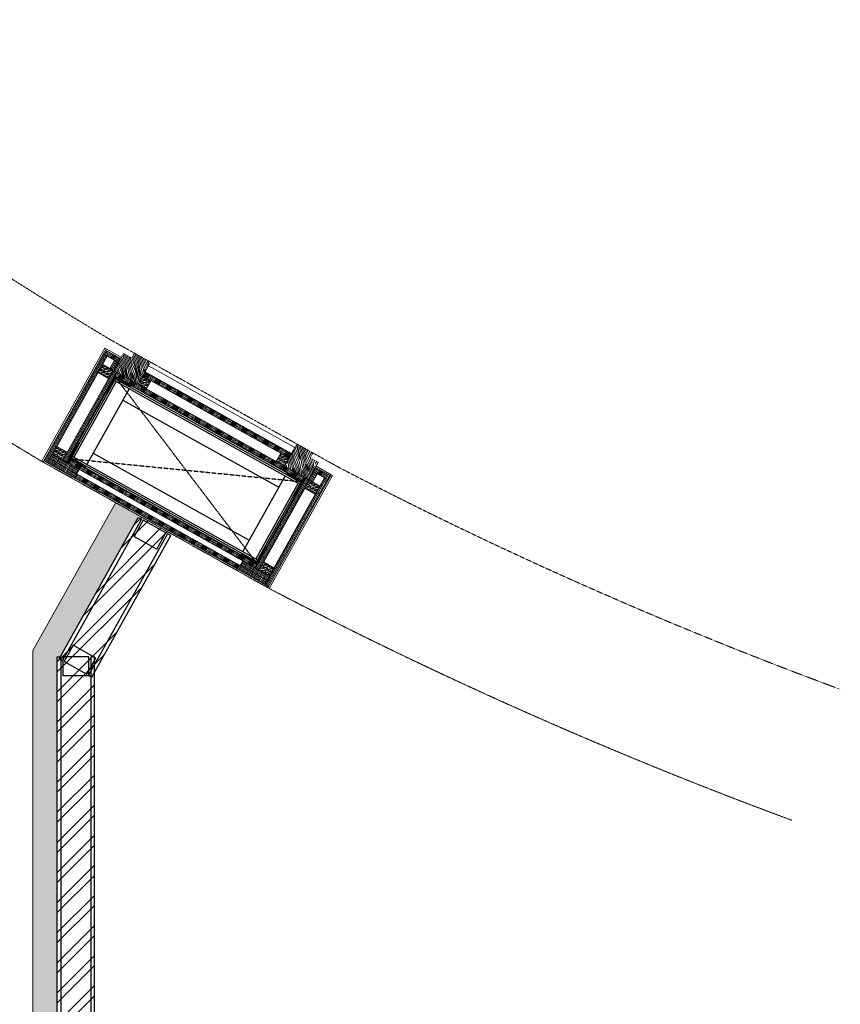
# Model space of a CAD drawing. Header units: millimetres. Extents: x 138182 to 148194, y 4376 to 21165.
# Tile 6 of 9: x 145990 to 148194, y 12162 to 14807. Entities that reach past the tile are written whole.
import ezdxf

# ---------------------------------------------------------------- set-up
doc = ezdxf.new("R2010")
doc.units = ezdxf.units.MM
doc.header["$LTSCALE"] = 2.5
doc.linetypes.add('( Hidden )', pattern=[0.375, 0.25, -0.125])
doc.linetypes.add('DASHED', pattern=[19.049999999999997, 12.7, -6.35])
for name, color, linetype in [('1', 1, 'Continuous'), ('2', 2, 'Continuous'), ('250', 250, 'Continuous'), ('6', 7, 'Continuous'), ('PROPOSED M.S WORK', 150, 'Continuous')]:
    doc.layers.add(name, color=color, linetype=linetype)
for name, color, linetype, lineweight in [('8', 8, 'Continuous', 0), ('9', 9, 'Continuous', 0), ('A1-WOOD', 11, 'Continuous', 15), ('Dimension', 40, 'Continuous', 0), ('ELEVATION 1', 143, 'Continuous', 18), ('ELEVATION 5', 156, 'Continuous', 5), ('HATCH LIGHT', 250, 'Continuous', 0), ('HATCH MEDIUM', 251, 'Continuous', 5), ('WALL', 132, 'Continuous', 25)]:
    doc.layers.add(name, color=color, linetype=linetype, lineweight=lineweight)
doc.layers.add('A1-SS SHEET', color=7, linetype='Continuous', lineweight=15, true_color=0xe77efc)
pattern_1 = [(45.00000000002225, (-133790.8586356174, -88292.74607132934), (-25.45584412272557, 25.45584412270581), [19.19999999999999, -124.7999999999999]), (45.00000000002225, (-133793.4042200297, -88290.20048691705), (-25.45584412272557, 25.45584412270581), [27.44683919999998, -116.5531607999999]), (45.00000000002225, (-133795.9498044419, -88287.65490250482), (-25.45584412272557, 25.45584412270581), [34.97671559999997, -109.0232843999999]), (45.00000000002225, (-133798.4953888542, -88285.10931809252), (-25.45584412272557, 25.45584412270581), [34.97671559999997, -109.0232843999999]), (45.00000000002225, (-133801.0409732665, -88282.56373368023), (-25.45584412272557, 25.45584412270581), [27.44683919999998, -116.5531607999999]), (45.00000000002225, (-133803.5865576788, -88280.018149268), (-25.45584412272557, 25.45584412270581), [19.19999999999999, -124.7999999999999]), (45.00000000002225, (-133806.132142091, -88277.4725648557), (-25.45584412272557, 25.45584412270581), [25.25554199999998, -118.7444579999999]), (45.00000000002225, (-133808.6777265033, -88274.92698044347), (-25.45584412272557, 25.45584412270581), [102.8701235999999, -41.12987639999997]), (45.00000000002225, (-133811.2233109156, -88272.38139603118), (-25.45584412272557, 25.45584412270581), [94.62328439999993, -49.37671559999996]), (45.00000000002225, (-133813.7688953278, -88269.83581161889), (-25.45584412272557, 25.45584412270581), [14.86114559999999, -129.1388543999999]), (45.00000000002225, (-133762.008678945, -88267.2902272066), (-25.45584412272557, 25.45584412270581), [10.97671559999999, -133.0232843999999]), (45.00000000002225, (-133762.7941062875, -88262.0797663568), (-25.45584412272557, 25.45584412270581), [12.96561239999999, -131.0343875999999]), (45.00000000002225, (-133760.0254794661, -88254.21770004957), (-25.45584412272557, 25.45584412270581), [5.461418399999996, -138.5385815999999]), (45.00000000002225, (-133765.058186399, -88249.18499311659), (-25.45584412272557, 25.45584412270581), [5.461418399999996, -138.5385815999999]), (45.00000000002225, (-133772.9202527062, -88251.95361993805), (-25.45584412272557, 25.45584412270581), [12.96561239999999, -131.0343875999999]), (45.00000000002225, (-133778.130713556, -88251.16819259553), (-25.45584412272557, 25.45584412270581), [10.97671559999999, -133.0232843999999]), (45.00000000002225, (-133782.3340801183, -88251.97744660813), (-25.45584412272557, 25.45584412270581), [19.32790679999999, -124.6720931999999]), (45.00000000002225, (-133795.6237252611, -88253.38769782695), (-25.45584412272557, 25.45584412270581), [66.73885439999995, -77.26114559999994]), (45.00000000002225, (-133742.3675749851, -88244.25501069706), (-25.45584412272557, 25.45584412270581), [3.423284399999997, -140.5767155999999]), (45.00000000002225, (-133744.9131593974, -88241.70942628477), (-25.45584412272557, 25.45584412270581), [8.233379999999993, -135.7666199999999]), (45.00000000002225, (-133747.4587438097, -88239.16384187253), (-25.45584412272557, 25.45584412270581), [16.15035599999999, -127.8496439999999]), (45.00000000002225, (-133750.004328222, -88236.61825746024), (-25.45584412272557, 25.45584412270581), [26.04656999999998, -117.9534299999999]), (45.00000000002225, (-133752.5499126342, -88234.07267304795), (-25.45584412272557, 25.45584412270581), [34.29340919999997, -109.7065907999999]), (45.00000000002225, (-133755.0954970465, -88231.52708863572), (-25.45584412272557, 25.45584412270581), [41.82328439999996, -102.1767155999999]), (45.00000000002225, (-133761.0304329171, -88232.37085568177), (-25.45584412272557, 25.45584412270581), [46.61655119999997, -97.38344879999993]), (45.00000000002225, (-133716.1810208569, -88218.06845656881), (-25.45584412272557, 25.45584412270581), [9.589904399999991, -134.4100955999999]), (45.00000000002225, (-133719.2543770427, -88214.68932817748), (-25.45584412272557, 25.45584412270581), [17.07445319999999, -126.9255467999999]), (45.00000000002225, (-133716.3131163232, -88206.32115811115), (-25.45584412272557, 25.45584412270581), [10.97671559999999, -133.0232843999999]), (45.00000000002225, (-133717.0985436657, -88201.11069726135), (-25.45584412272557, 25.45584412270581), [12.96561239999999, -131.0343875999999]), (45.00000000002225, (-133714.3299168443, -88193.24863095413), (-25.45584412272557, 25.45584412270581), [5.461418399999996, -138.5385815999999]), (45.00000000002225, (-133719.3626237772, -88188.2159240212), (-25.45584412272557, 25.45584412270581), [5.461418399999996, -138.5385815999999]), (45.00000000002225, (-133727.2246900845, -88190.98455084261), (-25.45584412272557, 25.45584412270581), [12.96561239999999, -131.0343875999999]), (45.00000000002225, (-133732.4351509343, -88190.19912350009), (-25.45584412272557, 25.45584412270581), [10.97671559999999, -133.0232843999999]), (52.12501600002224, (-133773.7631160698, -88260.37704530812), (101.823376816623, 101.8233757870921), [14.17878119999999, -276.0624971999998]), (52.12501600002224, (-133781.633127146, -88263.15588755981), (101.823376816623, 101.8233757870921), [14.19172199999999, -276.0495563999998]), (52.12501600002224, (-133790.01010748, -88266.44169906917), (101.823376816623, 101.8233757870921), [19.34941799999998, -270.8918603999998]), (52.12501600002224, (-133788.2737770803, -88259.61419984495), (101.823376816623, 101.8233757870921), [9.674709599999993, -280.5665687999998]), (52.12501600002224, (-133754.2469689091, -88259.5285171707), (101.823376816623, 101.8233757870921), [19.34941799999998, -270.8918603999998]), (52.12501600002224, (-133753.6260338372, -88252.91169390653), (101.823376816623, 101.8233757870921), [14.19172199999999, -276.0495563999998]), (52.12501600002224, (-133756.1636734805, -88250.355894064), (101.823376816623, 101.8233757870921), [14.17878119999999, -276.0624971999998]), (52.12501600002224, (-133728.0675534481, -88199.40797621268), (101.823376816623, 101.8233757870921), [14.17878119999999, -276.0624971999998]), (52.12501600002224, (-133735.9375645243, -88202.18681846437), (101.823376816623, 101.8233757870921), [14.19172199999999, -276.0495563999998]), (52.12501600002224, (-133744.3145448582, -88205.47262997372), (101.823376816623, 101.8233757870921), [19.34941799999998, -270.8918603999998]), (52.12501600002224, (-133748.4322287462, -88206.19620131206), (101.823376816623, 101.8233757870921), [9.674709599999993, -280.5665687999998]), (52.12501600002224, (-133697.9448045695, -88202.37782469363), (101.823376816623, 101.8233757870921), [14.51206439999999, -275.7292139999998]), (52.12501600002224, (-133709.3999344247, -88211.28737013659), (101.823376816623, 101.8233757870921), [29.02412759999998, -261.2171507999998]), (52.12501600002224, (-133707.1809162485, -88202.61586738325), (101.823376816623, 101.8233757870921), [21.26343719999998, -268.9778411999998]), (52.12501600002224, (-133708.5514062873, -88198.55944807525), (101.823376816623, 101.8233757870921), [19.34941799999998, -270.8918603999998]), (52.12501600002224, (-133707.9304712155, -88191.94262481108), (101.823376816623, 101.8233757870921), [14.19172199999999, -276.0495563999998]), (52.12501600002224, (-133710.4681108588, -88189.38682496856), (101.823376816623, 101.8233757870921), [14.17878119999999, -276.0624971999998]), (217.8749840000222, (-133750.004328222, -88236.61825746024), (-101.823375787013, -101.8233768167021), [14.17878119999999, -276.0624971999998]), (37.87498400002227, (-133777.2821854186, -88279.16962113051), (101.8233757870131, 101.823376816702), [19.34941799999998, -270.8918603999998]), (37.87498400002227, (-133773.9963739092, -88270.79264079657), (101.8233757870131, 101.823376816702), [14.19172199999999, -276.0495563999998]), (37.87498400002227, (-133771.2175316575, -88262.92262972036), (101.8233757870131, 101.823376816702), [14.17878119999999, -276.0624971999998]), (217.8749840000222, (-133752.5499126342, -88234.07267304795), (-101.823375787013, -101.8233768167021), [14.19172199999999, -276.0495563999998]), (217.8749840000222, (-133755.0954970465, -88231.52708863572), (-101.823375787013, -101.8233768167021), [19.34941799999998, -270.8918603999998]), (217.8749840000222, (-133761.0304329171, -88232.37085568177), (-101.823375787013, -101.8233768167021), [9.674709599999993, -280.5665687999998]), (37.87498400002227, (-133803.2604784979, -88259.32739478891), (101.8233757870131, 101.823376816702), [9.674709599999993, -280.5665687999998]), (217.8749840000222, (-133717.0366876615, -88224.01529219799), (-101.823375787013, -101.8233768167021), [29.02412759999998, -261.2171507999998]), (217.8749840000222, (-133716.1810208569, -88218.06845656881), (-101.823375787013, -101.8233768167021), [29.02412759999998, -261.2171507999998]), (217.8749840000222, (-133719.2543770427, -88214.68932817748), (-101.823375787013, -101.8233768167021), [21.26343719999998, -268.9778411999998]), (37.87498400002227, (-133731.5866227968, -88218.20055203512), (101.8233757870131, 101.823376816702), [19.34941799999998, -270.8918603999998]), (37.87498400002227, (-133728.3008112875, -88209.82357170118), (101.8233757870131, 101.823376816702), [14.19172199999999, -276.0495563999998]), (37.87498400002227, (-133725.5219690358, -88201.95356062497), (101.8233757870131, 101.823376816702), [14.17878119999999, -276.0624971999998]), (217.8749840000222, (-133704.3087656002, -88175.6491883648), (-101.823375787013, -101.8233768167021), [14.17878119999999, -276.0624971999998]), (217.8749840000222, (-133706.8543500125, -88173.1036039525), (-101.823375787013, -101.8233768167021), [14.19172199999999, -276.0495563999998]), (217.8749840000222, (-133709.3999344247, -88170.55801954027), (-101.823375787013, -101.8233768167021), [19.34941799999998, -270.8918603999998]), (217.8749840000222, (-133711.945518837, -88168.01243512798), (-101.823375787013, -101.8233768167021), [14.51206439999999, -275.7292139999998]), (45.00000000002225, (-133761.9148495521, -88252.32832996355), (-25.45584412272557, 25.45584412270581), [5.461418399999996, -138.5385815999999]), (45.00000000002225, (-133763.2118205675, -88251.0313589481), (-25.45584412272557, 25.45584412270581), [5.461418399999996, -138.5385815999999]), (45.00000000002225, (-133716.2192869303, -88191.3592608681), (-25.45584412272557, 25.45584412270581), [5.461418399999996, -138.5385815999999]), (45.00000000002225, (-133717.5162579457, -88190.0622898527), (-25.45584412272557, 25.45584412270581), [5.461418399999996, -138.5385815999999]), (37.87498400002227, (-133767.7512186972, -88256.86772894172), (101.8233757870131, 101.823376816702), [7.393871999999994, -282.8474063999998]), (52.12501600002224, (-133767.7512186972, -88256.86772894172), (101.823376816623, 101.8233757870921), [7.393871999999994, -282.8474063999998]), (217.8749840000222, (-133753.5136454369, -88242.63015568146), (-101.823375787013, -101.8233768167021), [7.393871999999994, -282.8474063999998]), (52.12501600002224, (-133758.0530435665, -88248.46652397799), (101.823376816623, 101.8233757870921), [7.393871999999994, -282.8474063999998]), (37.87498400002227, (-133722.0556552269, -88195.89865899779), (101.8233757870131, 101.823376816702), [7.393871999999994, -282.8474063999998]), (52.12501600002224, (-133722.0556552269, -88195.89865899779), (101.823376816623, 101.8233757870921), [7.393871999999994, -282.8474063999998]), (217.8749840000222, (-133707.8180828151, -88181.66108658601), (-101.823375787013, -101.8233768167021), [7.393871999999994, -282.8474063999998]), (52.12501600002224, (-133712.3574809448, -88187.49745488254), (101.823376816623, 101.8233757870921), [7.393871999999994, -282.8474063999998])]
pattern_2 = [(90, (-264122.1606922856, 233636.0664754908), (-3.175, 1.944126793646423e-16), []), (135, (-264122.1606922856, 233636.0664754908), (-6.349995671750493, -6.349995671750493), [4.490128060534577, -8.980256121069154])]
pattern_3 = [(135, (85579.4988357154, -135167.2498167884), (-10.0000002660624, -2.940390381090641e-15), [4.242641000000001, -9.899495]), (153.434949, (85576.4988357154, -135164.2498167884), (-10.000000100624, -3.090594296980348e-08), [4.472135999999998, -17.88854399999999]), (135, (85572.4988357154, -135162.2498167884), (-2.940390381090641e-15, 10.0000002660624), [1.414214, -12.727922]), (116.565051, (85571.4988357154, -135161.2498167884), (3.090593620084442e-08, 10.000000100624), [4.472135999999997, -17.88854399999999]), (135, (85579.4988357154, -135163.2498167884), (-10.0000002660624, -2.940390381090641e-15), [4.242641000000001, -9.899495]), (146.309932, (85577.4988357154, -135167.2498167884), (-10.00000006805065, 8.273213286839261e-08), [3.605550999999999, -32.44996099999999]), (146.309932, (85575.4988357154, -135162.2498167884), (-10.00000006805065, 8.273213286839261e-08), [3.605550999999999, -32.44996099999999]), (116.565051, (85573.4988357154, -135167.2498167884), (3.090593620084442e-08, 10.000000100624), [4.472135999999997, -17.88854399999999]), (146.309932, (85577.4988357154, -135157.2498167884), (-10.00000006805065, 8.273213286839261e-08), [3.605550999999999, -32.44996099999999]), (146.309932, (85575.4988357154, -135152.2498167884), (-10.00000006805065, 8.273213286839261e-08), [3.605550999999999, -32.44996099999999])]
pattern_4 = [(45, (-117.4317338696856, 31.78110519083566), (-2.245064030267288, 2.245064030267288), []), (45, (-115.18666886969, 31.78110519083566), (-2.245064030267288, 2.245064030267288), [1.5875, -0.79375])]

# ---------------------------------------------------------------- blocks, each defined once
blk = doc.blocks.new('MS-C1')
at = {"layer": 'PROPOSED M.S WORK', "lineweight": 5, "true_color": 0x545454}
h = blk.add_hatch(dxfattribs=at)
h.set_pattern_fill('ANSI33', color=251, scale=0.5)
h.set_pattern_definition([(45, (-290, 65.0000000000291), (-2.245064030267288, 2.245064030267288), []), (45, (-287.7549350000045, 65.0000000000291), (-2.245064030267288, 2.245064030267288), [1.5875, -0.79375])])
edge = h.paths.add_edge_path()
edge.add_line((-240, 115.0000000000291), (-290, 115.0000000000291))
edge.add_line((-290, 115.0000000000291), (-290, 65.0000000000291))
edge.add_line((-290, 65.0000000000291), (-286.3819660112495, 66.80901699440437))
edge.add_arc((-287.5, 69.04508497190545), 2.500000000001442, 296.565051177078, 360)
edge.add_line((-285, 69.04508497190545), (-285, 110.0000000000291))
edge.add_line((-285, 110.0000000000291), (-244.0450849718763, 110.0000000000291))
edge.add_arc((-244.0450849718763, 112.5000000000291), 2.5, 270, 333.434948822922)
edge.add_line((-241.8090169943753, 111.3819660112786), (-240, 115.0000000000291))
h = blk.add_hatch(dxfattribs=at)
h.set_pattern_fill('ANSI33', color=251, scale=0.5)
h.set_pattern_definition([(45, (-117.4317338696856, 4.781105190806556), (-2.245064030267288, 2.245064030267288), []), (45, (-115.18666886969, 4.781105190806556), (-2.245064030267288, 2.245064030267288), [1.5875, -0.79375])])
edge = h.paths.add_edge_path()
edge.add_line((240, 115), (290, 115))
edge.add_line((290, 115), (290, 65))
edge.add_line((290, 65), (286.3819660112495, 66.80901699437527))
edge.add_arc((287.5, 69.04508497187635), 2.500000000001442, 180, 243.434948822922, ccw=False)
edge.add_line((285, 69.04508497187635), (285, 110))
edge.add_line((285, 110), (244.0450849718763, 110))
edge.add_arc((244.0450849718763, 112.5), 2.5, 206.565051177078, 270, ccw=False)
edge.add_line((241.8090169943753, 111.3819660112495), (240, 115))
h = blk.add_hatch(dxfattribs=at)
h.set_pattern_fill('ANSI33', color=251, scale=0.5)
h.set_pattern_definition(pattern_4)
edge = h.paths.add_edge_path()
edge.add_line((-240, -137.9999999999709), (-290, -137.9999999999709))
edge.add_line((-290, -137.9999999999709), (-290, -87.9999999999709))
edge.add_line((-290, -87.9999999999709), (-286.3819660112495, -89.80901699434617))
edge.add_arc((-287.5, -92.04508497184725), 2.500000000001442, 0, 63.434948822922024, ccw=False)
edge.add_line((-285, -92.04508497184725), (-285, -132.9999999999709))
edge.add_line((-285, -132.9999999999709), (-244.0450849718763, -132.9999999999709))
edge.add_arc((-244.0450849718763, -135.4999999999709), 2.5, 26.565051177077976, 90, ccw=False)
edge.add_line((-241.8090169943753, -134.3819660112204), (-240, -137.9999999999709))
h = blk.add_hatch(dxfattribs=at)
h.set_pattern_fill('ANSI33', color=251, scale=0.5)
h.set_pattern_definition(pattern_4)
edge = h.paths.add_edge_path()
edge.add_line((240, -138), (290, -138))
edge.add_line((290, -138), (290, -88))
edge.add_line((290, -88), (286.3819660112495, -89.80901699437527))
edge.add_arc((287.5, -92.04508497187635), 2.500000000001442, 116.565051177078, 180)
edge.add_line((285, -92.04508497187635), (285, -133))
edge.add_line((285, -133), (244.0450849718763, -133))
edge.add_arc((244.0450849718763, -135.5), 2.5, 90, 153.434948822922)
edge.add_line((241.8090169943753, -134.3819660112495), (240, -138))
at = {"layer": 'PROPOSED M.S WORK', "linetype": 'DASHED', "ltscale": 0.02}
for p, q in [((-290, 115.0000000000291), (290, -138)), ((290, 115), (-290, -137.9999999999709))]:
    blk.add_line(p, q, dxfattribs=at)
at = {"layer": 'PROPOSED M.S WORK'}
for p, q in [((-285, -127.9999999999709), (-285, 105.0000000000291)), ((-280, -127.9999999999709), (-280, 105.0000000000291)), ((-240, -127.9999999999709), (-240, 105.0000000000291)), ((240, -128), (240, 105)), ((280, -128), (280, 105)), ((285, -128), (285, 105))]:
    blk.add_line(p, q, dxfattribs=at)
for points in [[(-240, 115.0000000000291), (-290, 115.0000000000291), (-290, 65.0000000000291), (-286.3819660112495, 66.80901699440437, 0.2840790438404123), (-285, 69.04508497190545), (-285, 110.0000000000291), (-244.0450849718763, 110.0000000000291, 0.2840790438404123), (-241.8090169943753, 111.3819660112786), (-240, 115.0000000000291)], [(240, 115), (290, 115), (290, 65), (286.3819660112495, 66.80901699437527, -0.2840790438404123), (285, 69.04508497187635), (285, 110), (244.0450849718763, 110, -0.2840790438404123), (241.8090169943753, 111.3819660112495), (240, 115)], [(-240, -137.9999999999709), (-290, -137.9999999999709), (-290, -87.9999999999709), (-286.3819660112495, -89.80901699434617, -0.2840790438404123), (-285, -92.04508497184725), (-285, -132.9999999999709), (-244.0450849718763, -132.9999999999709, -0.2840790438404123), (-241.8090169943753, -134.3819660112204), (-240, -137.9999999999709)], [(240, -138), (290, -138), (290, -88), (286.3819660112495, -89.80901699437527, 0.2840790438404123), (285, -92.04508497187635), (285, -133), (244.0450849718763, -133, 0.2840790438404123), (241.8090169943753, -134.3819660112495), (240, -138)]]:
    blk.add_lwpolyline(points, format="xyb", dxfattribs=at)
blk.add_lwpolyline([(-290, 115.0000000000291), (290, 115), (290, -138), (-290, -137.9999999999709)], close=True, dxfattribs=at)
for points in [[(-285, 110.0000000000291), (285, 110)], [(-285, 105.0000000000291), (285, 105)], [(-240, 70.0000000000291), (240, 70)], [(-240, -92.9999999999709), (240, -93)], [(-285, -127.9999999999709), (285, -128)], [(-285, -132.9999999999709), (285, -133)]]:
    blk.add_lwpolyline(points, dxfattribs=at)
blk = doc.blocks.new('A$C47C848D8')
at = {"layer": '2', "lineweight": 5}
h = blk.add_hatch(color=40, dxfattribs=at)
h.dxf.hatch_style = 1
h.paths.add_polyline_path([(-225, -174.7268435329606), (225, -174.7268435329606), (225, -176.2268435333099), (-225, -176.2268435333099)])
at = {"layer": '250', "lineweight": 5}
h = blk.add_hatch(dxfattribs=at)
h.set_pattern_fill('DOLMIT', color=256, scale=0.5, angle=90)
h.set_pattern_definition(pattern_2)
h.paths.add_polyline_path([(334, -162.7268435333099), (346, -162.7268435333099), (346, 165.273156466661), (334, 165.273156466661)])
h.paths.add_polyline_path([(-334, 153.273156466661), (334, 153.273156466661), (334, 165.273156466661), (-334, 165.273156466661)])
h.paths.add_polyline_path([(-334, -162.7268435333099), (-346, -162.7268435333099), (-346, 165.273156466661), (-334, 165.273156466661)])
h.paths.add_polyline_path([(-312, -137.4999999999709), (-300, -137.4999999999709), (-300, -162.7268435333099), (-312, -162.7268435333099)])
h.paths.add_polyline_path([(-300, -162.7268435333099), (-346, -162.7268435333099), (-346, -174.7268435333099), (-300, -174.7268435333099)])
h.paths.add_polyline_path([(300, -162.7268435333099), (346, -162.7268435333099), (346, -174.7268435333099), (300, -174.7268435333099)])
h.paths.add_polyline_path([(312, -137.4999999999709), (300, -137.4999999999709), (300, -162.7268435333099), (312, -162.7268435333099)])
h.paths.add_polyline_path([(334, 139.5000000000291), (252, 139.5000000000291), (252, 153.273156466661), (334, 153.273156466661)])
h.paths.add_polyline_path([(-334, 139.5000000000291), (-252, 139.5000000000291), (-252, 153.273156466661), (-334, 153.273156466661)])
h = blk.add_hatch(dxfattribs=at)
h.set_pattern_fill('DOLMIT', color=256, scale=0.5, angle=90)
h.set_pattern_definition(pattern_2)
h.paths.add_polyline_path([(-290, -125.4999999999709), (290, -125.4999999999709), (290, -137.4999999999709), (-290, -137.4999999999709)])
h.paths.add_polyline_path([(-302, 139.5000000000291), (-290, 139.5000000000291), (-290, -137.4999999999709), (-302, -137.4999999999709)])
h.paths.add_polyline_path([(290, -137.4999999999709), (302, -137.4999999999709), (302, 139.5000000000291), (290, 139.5000000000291)])
h.paths.add_polyline_path([(-290, 139.5000000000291), (290, 139.5000000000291), (290, 127.5000000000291), (-290, 127.5000000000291)])
h = blk.add_hatch(dxfattribs=at)
h.set_pattern_fill('DOLMIT', color=256, scale=0.5, angle=90)
h.set_pattern_definition(pattern_2)
h.paths.add_polyline_path([(225, -162.7268435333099), (-225, -162.7268435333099), (-225, -174.7268435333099), (225, -174.7268435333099)])
at = {"layer": '8', "lineweight": 5}
h = blk.add_hatch(dxfattribs=at)
h.set_pattern_fill('PGRAIN', color=256, scale=1.199999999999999, angle=45.00000000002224, style=0)
h.set_pattern_definition(pattern_1)
h.paths.add_polyline_path([(-300, -137.4999999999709), (-224.9999999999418, -137.4999999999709), (-225, -205.7268435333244), (-275, -205.7268435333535), (-275, -191.226843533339), (-300.0000000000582, -191.2268435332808)])
h = blk.add_hatch(dxfattribs=at)
h.set_pattern_fill('PGRAIN', color=256, scale=1.199999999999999, angle=45.00000000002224, style=0)
h.set_pattern_definition(pattern_1)
h.paths.add_polyline_path([(300, -137.4999999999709), (224.9999999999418, -137.4999999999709), (225, -205.7268435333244), (275, -205.7268435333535), (275, -191.226843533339), (300.0000000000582, -191.2268435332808)])
at = {"layer": '9', "lineweight": 5}
h = blk.add_hatch(dxfattribs=at)
h.set_pattern_fill('CSWOOD2', color=256, angle=90.00000000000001)
h.set_pattern_definition(pattern_3)
h.paths.add_polyline_path([(-302, 114.5000000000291), (-334, 114.5), (-334, 139.5000000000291), (-302, 139.5000000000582)])
h = blk.add_hatch(dxfattribs=at)
h.set_pattern_fill('CSWOOD2', color=256, angle=90.00000000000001)
h.set_pattern_definition(pattern_3)
h.paths.add_polyline_path([(302, 114.5000000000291), (334, 114.5), (334, 139.5000000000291), (302, 139.5000000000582)])
h = blk.add_hatch(dxfattribs=at)
h.set_pattern_fill('CSWOOD2', color=256, angle=90.00000000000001)
h.set_pattern_definition(pattern_3)
h.paths.add_polyline_path([(-302, -112.4999999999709), (-334, -112.4999999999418), (-334, -137.4999999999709), (-302, -137.5)])
h = blk.add_hatch(dxfattribs=at)
h.set_pattern_fill('CSWOOD2', color=256, angle=90.00000000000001)
h.set_pattern_definition(pattern_3)
h.paths.add_polyline_path([(302, -112.4999999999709), (334, -112.4999999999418), (334, -137.4999999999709), (302, -137.5)])
h = blk.add_hatch(dxfattribs=at)
h.set_pattern_fill('CSWOOD2', color=256, angle=90.00000000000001)
h.set_pattern_definition([(135, (85684.9988357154, -135192.363238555), (-10.0000002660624, -2.940390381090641e-15), [4.242641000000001, -9.899495]), (153.434949, (85681.9988357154, -135189.363238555), (-10.000000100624, -3.090594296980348e-08), [4.472135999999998, -17.88854399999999]), (135, (85677.9988357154, -135187.363238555), (-2.940390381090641e-15, 10.0000002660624), [1.414214, -12.727922]), (116.565051, (85676.9988357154, -135186.363238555), (3.090593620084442e-08, 10.000000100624), [4.472135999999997, -17.88854399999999]), (135, (85684.9988357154, -135188.363238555), (-10.0000002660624, -2.940390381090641e-15), [4.242641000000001, -9.899495]), (146.309932, (85682.9988357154, -135192.363238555), (-10.00000006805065, 8.273213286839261e-08), [3.605550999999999, -32.44996099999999]), (146.309932, (85680.9988357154, -135187.363238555), (-10.00000006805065, 8.273213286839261e-08), [3.605550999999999, -32.44996099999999]), (116.565051, (85678.9988357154, -135192.363238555), (3.090593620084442e-08, 10.000000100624), [4.472135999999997, -17.88854399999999]), (146.309932, (85682.9988357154, -135182.363238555), (-10.00000006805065, 8.273213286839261e-08), [3.605550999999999, -32.44996099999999]), (146.309932, (85680.9988357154, -135177.363238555), (-10.00000006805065, 8.273213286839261e-08), [3.605550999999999, -32.44996099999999])])
h.paths.add_polyline_path([(-200, -137.4999999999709), (-225, -137.4999999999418), (-225, -162.7268435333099), (-200, -162.726843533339)])
h = blk.add_hatch(dxfattribs=at)
h.set_pattern_fill('CSWOOD2', color=256, angle=90.00000000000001)
h.set_pattern_definition([(135, (86109.9988357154, -135192.363238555), (-10.0000002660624, -2.940390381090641e-15), [4.242641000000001, -9.899495]), (153.434949, (86106.9988357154, -135189.363238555), (-10.000000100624, -3.090594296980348e-08), [4.472135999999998, -17.88854399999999]), (135, (86102.9988357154, -135187.363238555), (-2.940390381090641e-15, 10.0000002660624), [1.414214, -12.727922]), (116.565051, (86101.9988357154, -135186.363238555), (3.090593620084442e-08, 10.000000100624), [4.472135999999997, -17.88854399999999]), (135, (86109.9988357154, -135188.363238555), (-10.0000002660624, -2.940390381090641e-15), [4.242641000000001, -9.899495]), (146.309932, (86107.9988357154, -135192.363238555), (-10.00000006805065, 8.273213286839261e-08), [3.605550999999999, -32.44996099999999]), (146.309932, (86105.9988357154, -135187.363238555), (-10.00000006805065, 8.273213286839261e-08), [3.605550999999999, -32.44996099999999]), (116.565051, (86103.9988357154, -135192.363238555), (3.090593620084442e-08, 10.000000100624), [4.472135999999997, -17.88854399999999]), (146.309932, (86107.9988357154, -135182.363238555), (-10.00000006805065, 8.273213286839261e-08), [3.605550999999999, -32.44996099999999]), (146.309932, (86105.9988357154, -135177.363238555), (-10.00000006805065, 8.273213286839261e-08), [3.605550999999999, -32.44996099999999])])
h.paths.add_polyline_path([(225, -137.4999999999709), (200, -137.4999999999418), (200, -162.7268435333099), (225, -162.726843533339)])
at = {"layer": '1', "lineweight": 5}
for points in [[(-334, -162.7268435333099), (-346, -162.7268435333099), (-346, 165.273156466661), (-334, 165.273156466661)], [(-334, 153.273156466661), (334, 153.273156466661), (334, 165.273156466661), (-334, 165.273156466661)], [(334, -162.7268435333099), (346, -162.7268435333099), (346, 165.273156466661), (334, 165.273156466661)], [(-334, 139.5000000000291), (-252, 139.5000000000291), (-252, 153.273156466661), (-334, 153.273156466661)], [(-302, 139.5000000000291), (-290, 139.5000000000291), (-290, -137.4999999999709), (-302, -137.4999999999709)], [(-290, 139.5000000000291), (290, 139.5000000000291), (290, 127.5000000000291), (-290, 127.5000000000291)], [(334, 139.5000000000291), (252, 139.5000000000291), (252, 153.273156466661), (334, 153.273156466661)], [(290, -137.4999999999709), (302, -137.4999999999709), (302, 139.5000000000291), (290, 139.5000000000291)], [(-290, -125.4999999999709), (290, -125.4999999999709), (290, -137.4999999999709), (-290, -137.4999999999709)], [(-312, -137.4999999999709), (-300, -137.4999999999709), (-300, -162.7268435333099), (-312, -162.7268435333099)], [(312, -137.4999999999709), (300, -137.4999999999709), (300, -162.7268435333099), (312, -162.7268435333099)], [(-300, -162.7268435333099), (-346, -162.7268435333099), (-346, -174.7268435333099), (-300, -174.7268435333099)], [(225, -162.7268435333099), (-225, -162.7268435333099), (-225, -174.7268435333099), (225, -174.7268435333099)], [(300, -162.7268435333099), (346, -162.7268435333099), (346, -174.7268435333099), (300, -174.7268435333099)]]:
    blk.add_lwpolyline(points, close=True, dxfattribs=at)
at = {"layer": '2', "color": 40, "lineweight": 5}
blk.add_lwpolyline([(-225, -174.7268435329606), (225, -174.7268435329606), (225, -176.2268435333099), (-225, -176.2268435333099)], close=True, dxfattribs=at)
at = {"layer": '6', "linetype": 'ByBlock', "lineweight": 5, "const_width": 1}
for points in [[(-225, -137.4999999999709), (-300, -137.4999999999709), (-300, -191.2268435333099), (-275, -191.2268435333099), (-275, -205.726843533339), (-225, -205.726843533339)], [(225, -137.4999999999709), (300, -137.4999999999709), (300, -191.2268435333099), (275, -191.2268435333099), (275, -205.726843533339), (225, -205.726843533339)]]:
    blk.add_lwpolyline(points, close=True, dxfattribs=at)
at = {"layer": '6', "lineweight": 5}
blk.add_lwpolyline([(-225, -176.2268435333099), (225, -176.2268435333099), (225, -194.2268435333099), (-225, -194.2268435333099)], close=True, dxfattribs=at)
at = {"layer": 'A1-SS SHEET', "color": 8, "lineweight": 5}
blk.add_lwpolyline([(346, -174.7268435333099), (300, -174.7268435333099), (300, -178.7268435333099), (346, -178.7268435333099)], close=True, dxfattribs=at)
at = {"layer": 'A1-WOOD', "lineweight": 5}
for points in [[(-302, 114.5000000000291), (-334, 114.5000000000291), (-334, 139.5000000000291), (-302, 139.5000000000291)], [(302, 114.5000000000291), (334, 114.5000000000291), (334, 139.5000000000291), (302, 139.5000000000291)], [(-302, -137.4999999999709), (-334, -137.4999999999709), (-334, -112.4999999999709), (-302, -112.4999999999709)], [(302, -137.4999999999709), (334, -137.4999999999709), (334, -112.4999999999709), (302, -112.4999999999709)], [(-225, -137.4999999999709), (-200, -137.4999999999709), (-200, -162.7268435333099), (-225, -162.7268435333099)], [(200, -162.7268435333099), (225, -162.7268435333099), (225, -137.4999999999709), (200, -137.4999999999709)]]:
    blk.add_lwpolyline(points, close=True, dxfattribs=at)
at = {"layer": 'ELEVATION 5', "color": 8, "lineweight": 5}
for points in [[(-350, -178.7268435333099), (-346, -178.7268435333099), (-346, 169.273156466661), (-350, 169.273156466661)], [(-346, 169.273156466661), (346, 169.273156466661), (346, 165.273156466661), (-346, 165.273156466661)], [(346, 169.273156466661), (350, 169.273156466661), (350, -178.7268435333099), (346, -178.7268435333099)], [(-300, -174.7268435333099), (-346, -174.7268435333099), (-346, -178.7268435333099), (-300, -178.7268435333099)]]:
    blk.add_lwpolyline(points, close=True, dxfattribs=at)
at = {"lineweight": 5}
blk.add_blockref('MS-C1', (0, 12.5), dxfattribs=at)
blk = doc.blocks.new('*U10')
for points in [[(0, 0), (8619.674174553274, 0), (8619.674174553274, -10), (0, -10)], [(0, -100), (8619.674174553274, -100), (8619.674174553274, -90), (0, -90)]]:
    blk.add_lwpolyline(points, close=True)
at = {"color": 8}
blk.add_lwpolyline([(8569.674174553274, -15.00000000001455), (8619.674174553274, -15.00000000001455), (8619.674174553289, -85.00000000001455), (8569.674174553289, -85.00000000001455)], close=True, dxfattribs=at)
blk = doc.blocks.new('*U11')
for points in [[(0, 0), (435.1389407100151, 0), (435.1389407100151, -10), (0, -10)], [(0, -100), (435.1389407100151, -100), (435.1389407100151, -90), (0, -90)]]:
    blk.add_lwpolyline(points, close=True)
at = {"color": 8}
for points in [[(0, -15), (50, -15), (50.00000000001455, -85), (1.455191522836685e-11, -85)], [(385.1389407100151, -15.00000000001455), (435.1389407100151, -15.00000000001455), (435.1389407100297, -85.00000000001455), (385.1389407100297, -85.00000000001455)]]:
    blk.add_lwpolyline(points, close=True, dxfattribs=at)
blk = doc.blocks.new('wall')
at = {"layer": 'HATCH LIGHT'}
h = blk.add_hatch(dxfattribs=at)
h.set_pattern_fill('ANSI36', color=256, scale=7)
h.set_pattern_definition([(45, (64811.69935972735, -20916.01759239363), (11.78658615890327, 43.2174825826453), [55.5625, -11.1125, 0, -11.1125])])
h.paths.add_polyline_path([(209723.275232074, -8430.678602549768), (209731.7305036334, -8430.678602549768), (209943.6915229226, -8051.642647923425), (209880.5183717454, -8016.315563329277), (209658.275232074, -8413.738662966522), (209658.275232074, -14885.35277710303), (206426.0716136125, -14885.35277710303), (206426.0716136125, -14950.35277710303), (209723.275232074, -14950.35277710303)])
h = blk.add_hatch(dxfattribs=at)
h.set_pattern_fill('ANSI32', color=256, scale=6)
h.set_pattern_definition([(45, (64811.69935972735, -20916.01759239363), (-40.41115254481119, 40.41115254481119), []), (45, (64838.64013972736, -20916.01759239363), (-40.41115254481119, 40.41115254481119), [])])
h.paths.add_polyline_path([(209823.275232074, -8472.721908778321), (209723.275232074, -8472.721908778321), (209723.2752320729, -17050.35277710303), (209823.2752320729, -17050.35277710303)])
h.paths.add_polyline_path([(209823.275232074, -8471.860071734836), (209723.275232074, -8471.860071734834), (209723.275232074, -8442.166300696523), (209728.8092258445, -8435.902531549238), (209943.6913972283, -8051.642577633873), (210030.8698409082, -8100.393672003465)])
at = {"layer": 'ELEVATION 1'}
for p, q in [((209658.275232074, -8413.738662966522), (209880.5183717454, -8016.315563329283)), ((209658.275232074, -14885.35277710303), (209658.275232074, -8413.738662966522))]:
    blk.add_line(p, q, dxfattribs=at)
at = {"layer": 'HATCH MEDIUM', "linetype": '( Hidden )'}
blk.add_lwpolyline([(204515.9667851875, -360.9740200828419, 0.0121040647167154), (204666.6679510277, -908.0491653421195), (204888.7708374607, -1571.879519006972, 0.1712228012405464), (209864.8845784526, -7577.92111328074), (210475.8443302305, -7919.576174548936, 0.03153968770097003), (211826.6300441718, -8517.890621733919)], format="xyb", dxfattribs=at)
at = {"layer": 'HATCH MEDIUM', "linetype": '( Hidden )', "ltscale": 2}
blk.add_lwpolyline([(204152.128335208, -451.7847150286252, 0.01222071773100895), (204309.2819670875, -1021.764262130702), (204534.9103264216, -1696.131695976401, 0.1714629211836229), (209677.0061526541, -7902.509409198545), (210297.6637615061, -8249.587613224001, 0.03165643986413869), (211696.6679567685, -8869.65027808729, 0.03165643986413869)], format="xyb", dxfattribs=at)
at = {"xscale": -0.9999999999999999, "rotation": 150.7856245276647}
blk.add_blockref('A$C47C848D8', (210069.9535726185, -7928.306960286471), dxfattribs=at)
at = {"layer": 'WALL'}
for name, p, xscale, rotation in [('*U11', (209816.0891744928, -8484.71042603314), -0.9999999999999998, 240.7856057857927), ('*U10', (209823.275232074, -17050.35277710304), -1, 270)]:
    blk.add_blockref(name, p, dxfattribs=dict(at, xscale=xscale, rotation=rotation))

msp = doc.modelspace()

# ---------------------------------------------------------------- block references
at = {"layer": 'Dimension'}
msp.add_blockref('wall', (-63632.32198444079, 21526.16193663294), dxfattribs=at)

doc.saveas('drawing.dxf')
